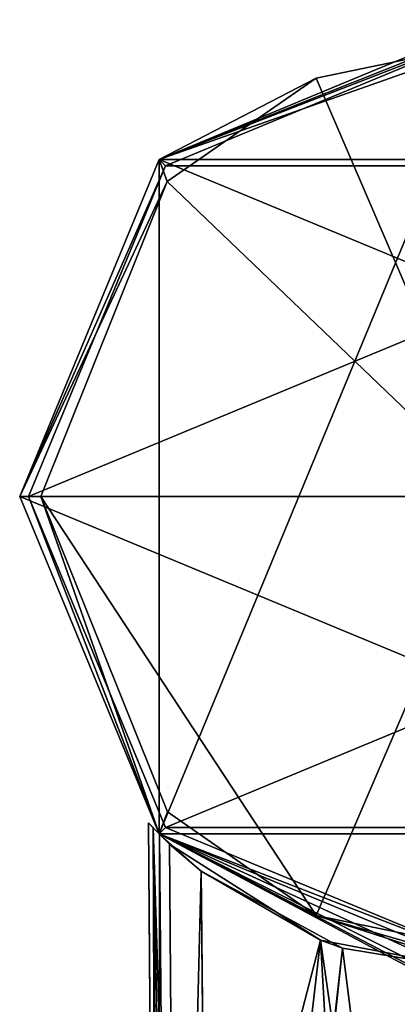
# Model space of a CAD drawing. Header units: millimetres. Extents: x -26 to 30, y -130 to 26.
# Tile 5 of 8: x -26 to -5, y -28 to 26. Entities that reach past the tile are written whole.
import ezdxf

# ---------------------------------------------------------------- set-up
doc = ezdxf.new("R2010")
doc.units = ezdxf.units.MM
doc.header["$LTSCALE"] = 52.148148
for name, color, linetype in [('100', 7, 'CONTINUOUS'), ('102', 7, 'CONTINUOUS'), ('103', 7, 'CONTINUOUS'), ('105', 7, 'CONTINUOUS'), ('106', 7, 'CONTINUOUS'), ('107', 7, 'CONTINUOUS'), ('109', 7, 'CONTINUOUS'), ('110', 7, 'CONTINUOUS'), ('112', 7, 'CONTINUOUS'), ('41', 7, 'CONTINUOUS'), ('42', 7, 'CONTINUOUS'), ('43', 7, 'CONTINUOUS'), ('57', 7, 'CONTINUOUS'), ('60', 7, 'CONTINUOUS'), ('61', 7, 'CONTINUOUS')]:
    doc.layers.add(name, color=color, linetype=linetype)

msp = doc.modelspace()

# ---------------------------------------------------------------- linework, layer by layer
at = {"layer": '100', "linetype": 'CONTINUOUS'}
for points in [[(-18.738, 18.738, 121.5), (0, 26.5, 121.5), (-18.738, -18.738, 121.5), (-18.738, 18.738, 121.5)], [(-18.738, -18.738, 121.5), (0, 26.5, 121.5), (0, -26.5, 121.5), (-18.738, -18.738, 121.5)], [(-26.5, 0, 121.5), (-18.738, 18.738, 121.5), (-18.738, -18.738, 121.5), (-26.5, 0, 121.5)]]:
    msp.add_3dface(points, dxfattribs=at)
at = {"layer": '102', "linetype": 'CONTINUOUS'}
for points in [[(0, 26.5, 121.5), (-18.738, 18.738, 121.5), (0, 26.5, 132.222), (0, 26.5, 121.5)], [(0, 26.5, 132.222), (-18.738, 18.738, 121.5), (-18.738, 18.738, 132.222), (0, 26.5, 132.222)], [(-18.738, 18.738, 121.5), (-26.5, 0, 121.5), (-18.738, 18.738, 132.222), (-18.738, 18.738, 121.5)], [(-18.738, 18.738, 132.222), (-26.5, 0, 121.5), (-26.5, 0, 132.222), (-18.738, 18.738, 132.222)], [(-26.5, 0, 121.5), (-18.738, -18.738, 121.5), (-26.5, 0, 132.222), (-26.5, 0, 121.5)], [(-26.5, 0, 132.222), (-18.738, -18.738, 121.5), (-18.74, -18.737, 132.222), (-26.5, 0, 132.222)], [(-18.738, -18.738, 121.5), (0, -26.5, 121.5), (-18.74, -18.737, 132.222), (-18.738, -18.738, 121.5)], [(0, -26.5, 121.5), (0, -26.5, 132.222), (-18.74, -18.737, 132.222), (0, -26.5, 121.5)]]:
    msp.add_3dface(points, dxfattribs=at)
at = {"layer": '103', "linetype": 'CONTINUOUS'}
for points in [[(0, 26.5, 132.222), (-18.738, 18.738, 132.222), (0, 26.178, 133.306), (0, 26.5, 132.222)], [(0, 26.178, 133.306), (-18.738, 18.738, 132.222), (0, 25.324, 134.044), (0, 26.178, 133.306)], [(0, 25.324, 134.044), (-18.738, 18.738, 132.222), (-10.018, 23.259, 134.044), (0, 25.324, 134.044)], [(-10.018, 23.259, 134.044), (-18.738, 18.738, 132.222), (-18.294, 17.512, 134.044), (-10.018, 23.259, 134.044)], [(-18.738, 18.738, 132.222), (-26.5, 0, 132.222), (-18.294, 17.512, 134.044), (-18.738, 18.738, 132.222)], [(-18.294, 17.512, 134.044), (-26.5, 0, 132.222), (-25.324, 0, 134.044), (-18.294, 17.512, 134.044)], [(-26.5, 0, 132.222), (-18.74, -18.737, 132.222), (-25.324, 0, 134.044), (-26.5, 0, 132.222)], [(-25.324, 0, 134.044), (-18.74, -18.737, 132.222), (-18.286, -17.52, 134.044), (-25.324, 0, 134.044)], [(-18.286, -17.52, 134.044), (-18.74, -18.737, 132.222), (-10.003, -23.264, 134.044), (-18.286, -17.52, 134.044)], [(-18.74, -18.737, 132.222), (0, -26.5, 132.222), (-10.003, -23.264, 134.044), (-18.74, -18.737, 132.222)], [(-10.003, -23.264, 134.044), (0, -26.5, 132.222), (0, -26.178, 133.305), (-10.003, -23.264, 134.044)], [(0, -25.323, 134.043), (-10.003, -23.264, 134.044), (0, -26.178, 133.305), (0, -25.323, 134.043)]]:
    msp.add_3dface(points, dxfattribs=at)
at = {"layer": '105', "linetype": 'CONTINUOUS'}
for points in [[(0, 25.324, 134.044), (-10.018, 23.259, 134.044), (0, 0, 139.5), (0, 25.324, 134.044)], [(-10.018, 23.259, 134.044), (-18.294, 17.512, 134.044), (0, 0, 139.5), (-10.018, 23.259, 134.044)], [(-18.294, 17.512, 134.044), (-25.324, 0, 134.044), (0, 0, 139.5), (-18.294, 17.512, 134.044)], [(-25.324, 0, 134.044), (-18.286, -17.52, 134.044), (-10.003, -23.264, 134.044), (-25.324, 0, 134.044)], [(-25.324, 0, 134.044), (-10.003, -23.264, 134.044), (0, 0, 139.5), (-25.324, 0, 134.044)], [(-10.003, -23.264, 134.044), (0, -25.323, 134.043), (0, 0, 139.5), (-10.003, -23.264, 134.044)]]:
    msp.add_3dface(points, dxfattribs=at)
at = {"layer": '106', "linetype": 'CONTINUOUS'}
for points in [[(0, 26, 121.5), (-18.385, 18.385, 121.5), (18.385, 18.385, 121.5), (0, 26, 121.5)], [(-18.385, 18.385, 121.5), (-26, 0, 121.5), (18.385, 18.385, 121.5), (-18.385, 18.385, 121.5)], [(18.385, 18.385, 121.5), (-26, 0, 121.5), (26, 0, 121.5), (18.385, 18.385, 121.5)], [(26, 0, 121.5), (-26, 0, 121.5), (-18.385, -18.385, 121.5), (26, 0, 121.5)], [(18.385, -18.385, 121.5), (26, 0, 121.5), (-18.385, -18.385, 121.5), (18.385, -18.385, 121.5)], [(0, -26, 121.5), (18.385, -18.385, 121.5), (-18.385, -18.385, 121.5), (0, -26, 121.5)]]:
    msp.add_3dface(points, dxfattribs=at)
at = {"layer": '107', "linetype": 'CONTINUOUS'}
for points in [[(-18.385, 18.385, 121.5), (0, 26, 121.5), (-18.385, 18.385, 120.5), (-18.385, 18.385, 121.5)], [(-18.385, 18.385, 120.5), (0, 26, 121.5), (0, 26, 120.5), (-18.385, 18.385, 120.5)], [(-26, 0, 121.5), (-18.385, 18.385, 121.5), (-26, 0, 120.5), (-26, 0, 121.5)], [(-26, 0, 120.5), (-18.385, 18.385, 121.5), (-18.385, 18.385, 120.5), (-26, 0, 120.5)], [(-18.385, -18.385, 121.5), (-26, 0, 121.5), (-18.385, -18.385, 120.5), (-18.385, -18.385, 121.5)], [(-18.385, -18.385, 120.5), (-26, 0, 121.5), (-26, 0, 120.5), (-18.385, -18.385, 120.5)], [(0, -26, 121.5), (-18.385, -18.385, 121.5), (0, -26, 120.5), (0, -26, 121.5)], [(0, -26, 120.5), (-18.385, -18.385, 121.5), (-18.385, -18.385, 120.5), (0, -26, 120.5)]]:
    msp.add_3dface(points, dxfattribs=at)
at = {"layer": '109', "linetype": 'CONTINUOUS'}
for points in [[(-18.738, 18.738, 120.5), (0, 26, 120.5), (0, 26.5, 120.5), (-18.738, 18.738, 120.5)], [(-18.385, 18.385, 120.5), (0, 26, 120.5), (-18.738, 18.738, 120.5), (-18.385, 18.385, 120.5)], [(-26.5, 0, 120.5), (-18.385, 18.385, 120.5), (-18.738, 18.738, 120.5), (-26.5, 0, 120.5)], [(-26, 0, 120.5), (-18.385, 18.385, 120.5), (-26.5, 0, 120.5), (-26, 0, 120.5)], [(-18.738, -18.738, 120.5), (-26, 0, 120.5), (-26.5, 0, 120.5), (-18.738, -18.738, 120.5)], [(-18.385, -18.385, 120.5), (-26, 0, 120.5), (-18.738, -18.738, 120.5), (-18.385, -18.385, 120.5)], [(0, -26, 120.5), (-18.385, -18.385, 120.5), (-18.738, -18.738, 120.5), (0, -26, 120.5)], [(0, -26.5, 120.5), (0, -26, 120.5), (-18.738, -18.738, 120.5), (0, -26.5, 120.5)]]:
    msp.add_3dface(points, dxfattribs=at)
at = {"layer": '110', "linetype": 'CONTINUOUS'}
for points in [[(-18.738, 18.738, 120.5), (0, 26.5, 120.5), (-18.738, 18.738), (-18.738, 18.738, 120.5)], [(-18.738, 18.738), (0, 26.5, 120.5), (0, 26.5), (-18.738, 18.738)], [(-26.5, 0, 120.5), (-18.738, 18.738, 120.5), (-26.5, 0), (-26.5, 0, 120.5)], [(-26.5, 0), (-18.738, 18.738, 120.5), (-18.738, 18.738), (-26.5, 0)], [(-18.738, -18.738, 120.5), (-26.5, 0, 120.5), (-18.738, -18.738), (-18.738, -18.738, 120.5)], [(-18.738, -18.738), (-26.5, 0, 120.5), (-26.5, 0), (-18.738, -18.738)], [(0, -26.5, 120.5), (-18.738, -18.738, 120.5), (0, -26.5, 60), (0, -26.5, 120.5)], [(0, -26.5, 60), (-18.738, -18.738, 120.5), (-1.93, -26.43, 60), (0, -26.5, 60)], [(-1.93, -26.43, 60), (-18.738, -18.738, 120.5), (-3.85, -26.219, 60), (-1.93, -26.43, 60)], [(-3.85, -26.219, 60), (-18.738, -18.738, 120.5), (-4.736, -26.073, 59.631), (-3.85, -26.219, 60)], [(-4.736, -26.073, 59.631), (-18.738, -18.738, 120.5), (-5.1, -26.005, 58.75), (-4.736, -26.073, 59.631)], [(-5.1, -26.005, 58.75), (-18.738, -18.738, 120.5), (-5.1, -26.005, 19.55), (-5.1, -26.005, 58.75)], [(-5.1, -26.005, 19.55), (-18.738, -18.738, 120.5), (-18.738, -18.738), (-5.1, -26.005, 19.55)], [(0, -26.5), (-5.1, -26.005, 19.55), (-18.738, -18.738), (0, -26.5)]]:
    msp.add_3dface(points, dxfattribs=at)
at = {"layer": '112', "linetype": 'CONTINUOUS'}
for points in [[(-18.738, 18.738), (0, 26.5), (18.738, 18.738), (-18.738, 18.738)], [(-26.5, 0), (-18.738, 18.738), (26.5, 0), (-26.5, 0)], [(-18.738, 18.738), (18.738, 18.738), (26.5, 0), (-18.738, 18.738)], [(-18.738, -18.738), (-26.5, 0), (18.738, -18.738), (-18.738, -18.738)], [(-26.5, 0), (26.5, 0), (18.738, -18.738), (-26.5, 0)], [(0, -26.5), (-18.738, -18.738), (18.738, -18.738), (0, -26.5)]]:
    msp.add_3dface(points, dxfattribs=at)
at = {"layer": '41', "linetype": 'CONTINUOUS'}
for points in [[(-16.408, -20.809, 89.963), (-8.542, -25.086, 85.913), (-15.722, -88.806, 90.051), (-16.408, -20.809, 89.963)], [(-16.075, -56.013, 90.02), (-16.408, -20.809, 89.963), (-15.722, -88.806, 90.051), (-16.075, -56.013, 90.02)], [(-15.722, -88.806, 90.051), (-8.542, -25.086, 85.913), (-15.715, -90.406, 90.061), (-15.722, -88.806, 90.051)], [(-15.715, -90.406, 90.061), (-8.542, -25.086, 85.913), (-15.711, -92.002, 90.074), (-15.715, -90.406, 90.061)], [(-15.711, -92.232, 90.077), (-8.542, -25.086, 85.913), (-15.712, -92.463, 90.079), (-15.711, -92.232, 90.077)], [(-15.712, -92.463, 90.079), (-8.542, -25.086, 85.913), (-0.001, -92.463, 84.524), (-15.712, -92.463, 90.079)], [(-15.711, -92.002, 90.074), (-8.542, -25.086, 85.913), (-15.711, -92.232, 90.077), (-15.711, -92.002, 90.074)], [(-8.542, -25.086, 85.913), (0, -26.5, 84.548), (-0.001, -92.463, 84.524), (-8.542, -25.086, 85.913)]]:
    msp.add_3dface(points, dxfattribs=at)
at = {"layer": '42', "linetype": 'CONTINUOUS'}
for points in [[(-19.326, -18.131, 105.688), (-19.067, -18.403, 106.429), (-19.326, -18.131, 95.684), (-19.326, -18.131, 105.688)], [(-19.326, -18.131, 95.684), (-19.067, -18.403, 106.429), (-18.726, -18.751, 92.812), (-19.326, -18.131, 95.684)], [(-19.067, -18.403, 106.429), (-18.16, -19.299, 106.887), (-18.726, -18.751, 92.812), (-19.067, -18.403, 106.429)], [(-18.16, -19.299, 106.887), (-16.408, -20.809, 89.963), (-18.726, -18.751, 92.812), (-18.16, -19.299, 106.887)], [(-9.768, -24.634, 107.076), (-16.408, -20.809, 89.963), (-18.16, -19.299, 106.887), (-9.768, -24.634, 107.076)], [(-8.542, -25.086, 85.913), (-16.408, -20.809, 89.963), (-9.768, -24.634, 107.076), (-8.542, -25.086, 85.913)], [(0, -26.5, 107.094), (-8.542, -25.086, 85.913), (-9.768, -24.634, 107.076), (0, -26.5, 107.094)], [(0, -26.5, 107.094), (0, -26.5, 84.548), (-8.542, -25.086, 85.913), (0, -26.5, 107.094)]]:
    msp.add_3dface(points, dxfattribs=at)
at = {"layer": '43', "linetype": 'CONTINUOUS'}
for points in [[(-18.16, -19.299, 106.887), (-17.891, -55.881, 106.888), (-9.768, -24.634, 107.076), (-18.16, -19.299, 106.887)], [(-17.621, -92.463, 106.888), (-9.768, -24.634, 107.076), (-17.891, -55.881, 106.888), (-17.621, -92.463, 106.888)], [(-5.889, -92.463, 107.097), (-9.768, -24.634, 107.076), (-17.621, -92.463, 106.888), (-5.889, -92.463, 107.097)], [(0, -26.5, 107.094), (-9.768, -24.634, 107.076), (-0.02, -92.463, 107.094), (0, -26.5, 107.094)], [(-0.02, -92.463, 107.094), (-9.768, -24.634, 107.076), (-5.889, -92.463, 107.097), (-0.02, -92.463, 107.094)]]:
    msp.add_3dface(points, dxfattribs=at)
at = {"layer": '57', "linetype": 'CONTINUOUS'}
for points in [[(-19.326, -18.131, 105.688), (-19.326, -18.131, 95.684), (-18.803, -89.071, 95.794), (-19.326, -18.131, 105.688)], [(-18.778, -92.463, 95.799), (-19.326, -18.131, 105.688), (-18.779, -92.288, 95.799), (-18.778, -92.463, 95.799)], [(-19.326, -18.131, 105.688), (-18.778, -92.463, 95.799), (-18.778, -92.472, 105.689), (-19.326, -18.131, 105.688)], [(-18.779, -92.288, 95.799), (-19.326, -18.131, 105.688), (-18.803, -89.071, 95.794), (-18.779, -92.288, 95.799)]]:
    msp.add_3dface(points, dxfattribs=at)
at = {"layer": '60', "linetype": 'CONTINUOUS'}
for points in [[(-19.326, -18.131, 95.684), (-18.726, -18.751, 92.812), (-18.803, -89.071, 95.794), (-19.326, -18.131, 95.684)], [(-18.803, -89.071, 95.794), (-18.726, -18.751, 92.812), (-18.107, -88.961, 92.841), (-18.803, -89.071, 95.794)], [(-18.726, -18.751, 92.812), (-16.408, -20.809, 89.963), (-18.107, -88.961, 92.841), (-18.726, -18.751, 92.812)], [(-16.408, -20.809, 89.963), (-16.075, -56.013, 90.02), (-18.107, -88.961, 92.841), (-16.408, -20.809, 89.963)]]:
    msp.add_3dface(points, dxfattribs=at)
at = {"layer": '61', "linetype": 'CONTINUOUS'}
for points in [[(-19.067, -18.403, 106.429), (-19.326, -18.131, 105.688), (-18.778, -92.472, 105.689), (-19.067, -18.403, 106.429)], [(-18.16, -19.299, 106.887), (-19.067, -18.403, 106.429), (-17.891, -55.881, 106.888), (-18.16, -19.299, 106.887)], [(-19.067, -18.403, 106.429), (-17.621, -92.463, 106.888), (-17.891, -55.881, 106.888), (-19.067, -18.403, 106.429)], [(-17.621, -92.463, 106.888), (-19.067, -18.403, 106.429), (-18.453, -92.471, 106.51), (-17.621, -92.463, 106.888)], [(-19.067, -18.403, 106.429), (-18.778, -92.472, 105.689), (-18.453, -92.471, 106.51), (-19.067, -18.403, 106.429)]]:
    msp.add_3dface(points, dxfattribs=at)

doc.saveas('drawing.dxf')
